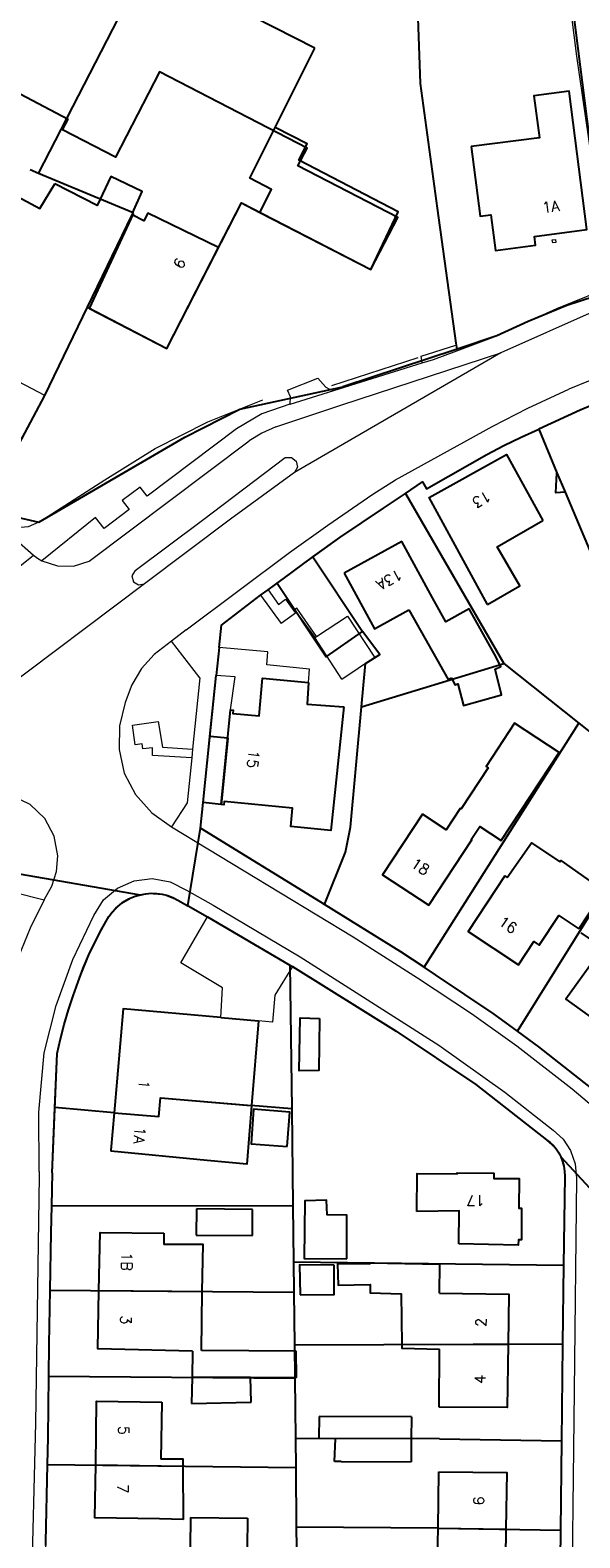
# Model space of a CAD drawing. Header units: metres. Extents: x 190798 to 192239, y 307689 to 310000.
# Tile 95 of 107: x 191903 to 191965, y 309582 to 309752. Entities that reach past the tile are written whole.
import ezdxf
from ezdxf.lldxf.tags import DXFTag

# ---------------------------------------------------------------- set-up
doc = ezdxf.new("R2010")
doc.units = ezdxf.units.M
for name, color, linetype in [('PH-BEST-BEBOUWING', 1, 'Continuous'), ('PH-BEST-HUISNUMMERS', 7, 'Continuous'), ('PH-BEST-KADASTRALE-GRENS', 150, 'KG-KADASTRAAL-SO')]:
    doc.layers.add(name, color=color, linetype=linetype)
doc.layers.add('PH-BEST-KANTVERHARDING', color=253, linetype='Continuous', lineweight=9)
doc.styles.add('ROMANS', font='romans.shx')
doc.styles.get("Standard").update_dxf_attribs({"font": 'arial.ttf'})
tags = doc.linetypes.add('KG-KADASTRAAL-SO', pattern='A,5.5,-2,["K",Standard,S=1.8,R=0,X=0,Y=-0.9],-2,5.5,-2,[5,NLCS.SHX,S=0.75,R=0,X=0,Y=0],-2', length=19).pattern_tags.tags
tags[6] = DXFTag(74, 10)

msp = doc.modelspace()

# ---------------------------------------------------------------- linework, layer by layer
at = {"layer": 'PH-BEST-BEBOUWING'}
for p, q in [((191924.31, 309640.41), (191928.56, 309640.03)), ((191928.56, 309640.03), (191927.79, 309630.49)), ((191912.29, 309629.64), (191911.92, 309625.42)), ((191922.77, 309624.27), (191911.91, 309625.31)), ((191921.6, 309618.84), (191921.56, 309615.84)), ((191927.91, 309618.76), (191921.6, 309618.84)), ((191927.91, 309615.8), (191927.91, 309618.76)), ((191917.92, 309616.08), (191917.9, 309614.82)), ((191921.56, 309615.84), (191927.91, 309615.8)), ((191948.96, 309609.31), (191949.01, 309612.55)), ((191910.58, 309609.61), (191922.24, 309609.5)), ((191922.13, 309602.86), (191922.24, 309609.5)), ((191921.15, 309602.77), (191921.09, 309599.82)), ((191932.82, 309602.79), (191922.13, 309602.86)), ((191944.71, 309603.53), (191956.71, 309603.58)), ((191948.92, 309596.47), (191948.98, 309603)), ((191921.09, 309599.82), (191921.03, 309596.87)), ((191927.68, 309599.82), (191921.09, 309599.82)), ((191927.73, 309597.01), (191927.68, 309599.82)), ((191917.68, 309597.02), (191917.55, 309590.6)), ((191921.03, 309596.87), (191927.73, 309597.01)), ((191935.42, 309595.42), (191935.37, 309592.92)), ((191945.8, 309595.39), (191935.42, 309595.42)), ((191945.8, 309595.39), (191945.79, 309592.89)), ((191937.26, 309592.91), (191935.37, 309592.92)), ((191937.14, 309590.32), (191937.26, 309592.91)), ((191945.79, 309592.89), (191945.77, 309590.3)), ((191937.89, 309590.33), (191937.14, 309590.32)), ((191937.89, 309590.33), (191945.77, 309590.3)), ((191910.22, 309589.95), (191920.08, 309589.83)), ((191920.11, 309583.81), (191920.08, 309589.83)), ((191948.8, 309582.83), (191948.9, 309589.17)), ((191920.11, 309583.81), (191917.42, 309583.86)), ((191920.92, 309584.01), (191920.86, 309580.69)), ((191920.92, 309584.01), (191927.32, 309583.95)), ((191927.32, 309583.95), (191927.28, 309580.63)), ((191948.69, 309576.35), (191948.8, 309582.83)), ((191948.8, 309582.83), (191956.46, 309582.7))]:
    msp.add_line(p, q, dxfattribs=at)
for points in [[(191924.31, 309640.41), (191913.3, 309641.37), (191912.29, 309629.64)], [(191935.46, 309640.27), (191935.37, 309634.42), (191933.17, 309634.39), (191933.25, 309640.37), (191935.46, 309640.27)], [(191912.29, 309629.64), (191917.34, 309629.22), (191917.52, 309631.35), (191927.79, 309630.49)], [(191927.79, 309630.49), (191927.26, 309623.84), (191922.77, 309624.27)], [(191931.8, 309625.85), (191932.1, 309629.72), (191928.02, 309630.07), (191927.74, 309626.16), (191931.8, 309625.85)], [(191946.42, 309618.54), (191946.46, 309622.82), (191950.96, 309622.78), (191950.96, 309622.89), (191955.08, 309622.84), (191955.08, 309622.24), (191957.93, 309622.24), (191957.9, 309618.88), (191958.22, 309618.89), (191958.2, 309615.34), (191957.86, 309615.33), (191957.85, 309614.74), (191951.14, 309614.86)], [(191938.53, 309613.18), (191938.52, 309618.12), (191936.29, 309618.16), (191936.25, 309619.79), (191933.79, 309619.74), (191933.72, 309613.22), (191938.53, 309613.18)], [(191951.14, 309614.86), (191951.2, 309618.6), (191946.42, 309618.54)], [(191910.58, 309609.61), (191910.71, 309616.16), (191917.92, 309616.08)], [(191922.24, 309609.5), (191922.32, 309614.79), (191917.9, 309614.82)], [(191937.11, 309612.49), (191933.2, 309612.5), (191933.25, 309609.14)], [(191933.25, 309609.14), (191937.1, 309609.15), (191937.11, 309612.49)], [(191941.12, 309612.58), (191937.48, 309612.64), (191937.54, 309610.2), (191941.14, 309610.28), (191941.16, 309609.35), (191944.65, 309609.24), (191944.71, 309603.53)], [(191949.01, 309612.55), (191941.12, 309612.7), (191941.12, 309612.58)], [(191921.15, 309602.77), (191910.45, 309603.04), (191910.58, 309609.61)], [(191948.96, 309609.31), (191956.79, 309609.21), (191956.71, 309603.58)], [(191927.68, 309599.82), (191932.85, 309599.83), (191932.82, 309602.79)], [(191944.71, 309603.53), (191944.71, 309603.12), (191948.98, 309603)], [(191956.71, 309603.58), (191956.61, 309596.42), (191948.92, 309596.47)], [(191910.22, 309589.95), (191910.33, 309597.14), (191917.68, 309597.02)], [(191920.08, 309589.83), (191920.07, 309590.61), (191917.55, 309590.6)], [(191917.42, 309583.86), (191910.12, 309584), (191910.22, 309589.95)], [(191948.9, 309589.17), (191956.54, 309589.11), (191956.46, 309582.7)], [(191956.46, 309582.7), (191956.38, 309576.3), (191948.69, 309576.35)]]:
    msp.add_lwpolyline(points, dxfattribs=at)
at = {"layer": 'PH-BEST-KADASTRALE-GRENS'}
for p, q in [((191903.79, 309735.54), (191916, 309759.3)), ((191934.91, 309749.68), (191916, 309759.3)), ((191963.3, 309759.66), (191968.06, 309722.2)), ((191930.46, 309740.73), (191934.91, 309749.68)), ((191898.71, 309746.08), (191907.12, 309741.67)), ((191903.79, 309735.54), (191902.83, 309735.94)), ((191909.3, 309720.46), (191914.33, 309730.87)), ((191909.54, 309720.34), (191914.48, 309730.99)), ((191914.38, 309731.05), (191914.48, 309730.99)), ((191950.95, 309715.75), (191938.06, 309711.5)), ((191960.18, 309706.7), (191962.2, 309701.79)), ((191962.2, 309701.79), (191963.13, 309699.62)), ((191945.12, 309699.47), (191956.23, 309680.31)), ((191963.13, 309699.62), (191967.44, 309689.35)), ((191901.37, 309696.78), (191903.81, 309696.22)), ((191944.73, 309694.04), (191938.21, 309690.48)), ((191948.18, 309687.72), (191944.73, 309694.04)), ((191934.7, 309692.32), (191940.29, 309683.89)), ((191929.65, 309688.59), (191930.67, 309689.35)), ((191928.79, 309687.99), (191929.65, 309688.59)), ((191955.17, 309681.37), (191952.31, 309686.45)), ((191924.13, 309682.11), (191923.8, 309678.96)), ((191940.19, 309675.4), (191956.23, 309680.31)), ((191956.23, 309680.31), (191964.66, 309673.59)), ((191923.1, 309672.08), (191923.8, 309678.96)), ((191934.2, 309678.15), (191934.22, 309678.15)), ((191947.23, 309646.06), (191964.66, 309673.59)), ((191964.66, 309673.59), (191974.49, 309665.74)), ((191922.34, 309664.62), (191923.1, 309672.04)), ((191923.1, 309672.04), (191923.1, 309672.08)), ((191925.1, 309671.89), (191923.1, 309672.08)), ((191925.1, 309671.89), (191924.37, 309664.41)), ((191957.74, 309638.86), (191974.49, 309665.74)), ((191922.05, 309661.74), (191922.34, 309664.62)), ((191924.37, 309664.41), (191922.34, 309664.62)), ((191920.62, 309652.99), (191922.05, 309661.74)), ((191897.96, 309657.22), (191915.24, 309654.24)), ((191956.34, 309656.35), (191956.58, 309656.16)), ((191919.49, 309653.63), (191920.62, 309652.99)), ((191920.62, 309652.99), (191920.66, 309652.97)), ((191932.11, 309646.3), (191932.31, 309630.1)), ((191932.11, 309646.3), (191932.39, 309646.14)), ((191924.31, 309640.41), (191928.56, 309640.03)), ((191928.56, 309640.03), (191927.79, 309630.49)), ((191905.62, 309630.26), (191905.87, 309636.35)), ((191905.32, 309622.88), (191905.62, 309630.26)), ((191912.29, 309629.64), (191905.62, 309630.26)), ((191912.29, 309629.64), (191911.92, 309625.42)), ((191932.31, 309630.1), (191927.71, 309630.49)), ((191932.31, 309630.1), (191932.44, 309619.19)), ((191911.92, 309625.42), (191911.91, 309625.31)), ((191922.77, 309624.27), (191911.91, 309625.31)), ((191962.63, 309624.7), (191977.07, 309609.06)), ((191905.32, 309622.88), (191905.24, 309619.16)), ((191963.1, 309622.5), (191962.95, 309612.48)), ((191905.24, 309619.16), (191932.44, 309619.19)), ((191932.44, 309619.19), (191932.52, 309612.86)), ((191917.92, 309616.08), (191917.9, 309614.82)), ((191932.52, 309612.86), (191932.56, 309609.41)), ((191932.52, 309612.86), (191962.95, 309612.48)), ((191948.96, 309609.31), (191949.01, 309612.55)), ((191962.95, 309612.48), (191962.83, 309603.6)), ((191905.06, 309609.66), (191932.56, 309609.41)), ((191922.13, 309602.86), (191922.24, 309609.5)), ((191932.56, 309609.41), (191932.62, 309603.48)), ((191921.15, 309602.77), (191921.09, 309599.82)), ((191932.82, 309602.79), (191922.13, 309602.86)), ((191932.62, 309603.48), (191962.83, 309603.6)), ((191932.62, 309603.48), (191932.66, 309599.72)), ((191948.92, 309596.47), (191948.98, 309603)), ((191904.9, 309599.95), (191932.66, 309599.72)), ((191932.66, 309599.72), (191932.73, 309592.92)), ((191917.68, 309597.02), (191917.55, 309590.6)), ((191932.73, 309592.92), (191932.76, 309589.67)), ((191948.96, 309592.88), (191932.73, 309592.92)), ((191948.96, 309592.88), (191962.71, 309592.66)), ((191962.71, 309592.66), (191962.61, 309582.6)), ((191904.76, 309590.01), (191932.76, 309589.67)), ((191920.11, 309583.81), (191920.08, 309589.83)), ((191932.76, 309589.67), (191932.82, 309582.94)), ((191948.8, 309582.83), (191948.9, 309589.17)), ((191920.11, 309583.81), (191917.42, 309583.86)), ((191932.82, 309582.94), (191932.84, 309580.66)), ((191948.8, 309582.83), (191932.82, 309582.94)), ((191948.69, 309576.35), (191948.8, 309582.83)), ((191948.8, 309582.83), (191962.61, 309582.6))]:
    msp.add_line(p, q, dxfattribs=at)
at = {"layer": 'PH-BEST-KADASTRALE-GRENS', "ltscale": 0.2, "flags": 128}
for points in [[(191950.95, 309715.75), (191950.86, 309716.4), (191948.75, 309731.65), (191946.81, 309745.7), (191946.19, 309763.69), (191945.52, 309783.12), (191945.49, 309784.04)], [(191941.22, 309724.71), (191944.26, 309730.59), (191933.02, 309736.4), (191934.06, 309738.4), (191917.42, 309746.99), (191912.45, 309737.39), (191906.5, 309740.46), (191907.12, 309741.67)], [(191952.55, 309738.58), (191953.56, 309730.73), (191954.77, 309730.89), (191955.28, 309726.87), (191959.8, 309727.45), (191959.68, 309728.42), (191965.57, 309729.21), (191963.58, 309744.81), (191959.61, 309744.31), (191960.22, 309739.57), (191952.55, 309738.58)], [(191928.72, 309731.16), (191930.05, 309733.75), (191927.61, 309735.01), (191930.46, 309740.73)], [(191928.72, 309731.16), (191941.22, 309724.71), (191944.32, 309731.22), (191933.1, 309737.03), (191934.05, 309738.9), (191930.46, 309740.73)], [(191899.11, 309737.46), (191897.89, 309734.81), (191903.94, 309731.6), (191905.6, 309734.38)], [(191914.33, 309730.87), (191914.44, 309731.1), (191903.79, 309735.54)], [(191911.91, 309735.19), (191910.38, 309731.94), (191905.6, 309734.38)], [(191914.38, 309731.05), (191915.45, 309733.52), (191911.91, 309735.19)], [(191909.54, 309720.34), (191918.23, 309715.83), (191926.66, 309732.23), (191941.22, 309724.71)], [(191924.07, 309727.19), (191926.66, 309732.23), (191928.72, 309731.16)], [(191924.07, 309727.19), (191916.08, 309731.05), (191915.66, 309730.21), (191914.33, 309730.87)], [(191909.3, 309720.46), (191918.23, 309715.83), (191924.07, 309727.19)], [(191968.06, 309722.2), (191963.3, 309720.66), (191958.96, 309718.87), (191955.43, 309717.23), (191950.95, 309715.75)], [(191898.33, 309698.96), (191904.49, 309710.51), (191909.3, 309720.46)], [(191903.81, 309696.22), (191913.43, 309701.84), (191920.26, 309705.82), (191926.45, 309708.96), (191938.06, 309711.5)], [(191972.55, 309712.06), (191972.5, 309712.04), (191964.82, 309708.85), (191960.18, 309706.7)], [(191952.39, 309702.78), (191954.29, 309703.86), (191956.22, 309704.88), (191958.18, 309705.82), (191960.18, 309706.7)], [(191945.12, 309699.47), (191947.07, 309700.78), (191947.51, 309700), (191952.39, 309702.78)], [(191954.38, 309686.97), (191947.79, 309699.03), (191956.52, 309703.86), (191960.6, 309696.41)], [(191963.13, 309699.62), (191962.08, 309699.54), (191962.2, 309701.79)], [(191934.7, 309692.32), (191937.73, 309694.51), (191942.64, 309697.81), (191945.12, 309699.47)], [(191954.38, 309686.97), (191958.01, 309689.06), (191955.48, 309693.47), (191960.6, 309696.41)], [(191930.67, 309689.35), (191931.34, 309689.85), (191933.68, 309691.58), (191934.7, 309692.32)], [(191938.21, 309690.48), (191941.64, 309684.21), (191945.53, 309686.34)], [(191930.67, 309689.35), (191936.2, 309681.05), (191940.29, 309683.89)], [(191924.13, 309682.11), (191924.39, 309684.61), (191928.79, 309687.99)], [(191952.31, 309686.45), (191949.67, 309685), (191948.18, 309687.72)], [(191945.53, 309686.34), (191949.95, 309678.49), (191950.31, 309678.69)], [(191940.19, 309675.4), (191940.61, 309680.3), (191942.23, 309681.3), (191940.29, 309683.89)], [(191950.31, 309678.69), (191950.71, 309677.91), (191951.04, 309678), (191951.69, 309675.57), (191955.97, 309676.76), (191955.23, 309679.65), (191955.88, 309679.95), (191955.17, 309681.37)], [(191925.42, 309675.09), (191925.71, 309675.05), (191925.68, 309674.67), (191928.63, 309674.39), (191929.02, 309678.65), (191934.2, 309678.15)], [(191934.22, 309678.15), (191934.04, 309675.73), (191938.18, 309675.42)], [(191938.18, 309675.42), (191936.74, 309661.48), (191932.22, 309661.92), (191932.42, 309664.01), (191924.7, 309664.73), (191924.67, 309664.38), (191924.37, 309664.41), (191925.42, 309675.09)], [(191936.02, 309653.12), (191938.36, 309659.03), (191938.92, 309661.85), (191940.19, 309675.4)], [(191947.77, 309653.06), (191952.62, 309660.42), (191952.53, 309660.47), (191953.5, 309661.93), (191955.9, 309660.35), (191962.44, 309670.27), (191957.43, 309673.57), (191954.21, 309668.68), (191954.46, 309668.52), (191951.42, 309663.9), (191951.31, 309663.97), (191949.72, 309661.56), (191947.06, 309663.32)], [(191947.06, 309663.32), (191942.56, 309656.49), (191947.77, 309653.06)], [(191936.02, 309653.12), (191935.6, 309653.38), (191922.05, 309661.74)], [(191956.58, 309656.16), (191959.32, 309660.1), (191962.52, 309657.93)], [(191962.52, 309657.93), (191962.65, 309658.09), (191967.48, 309654.68), (191964.68, 309650.38)], [(191956.34, 309656.35), (191952.19, 309650.1), (191957.87, 309646.33), (191959.61, 309648.95), (191960.2, 309648.56), (191962.41, 309651.89), (191964.68, 309650.38)], [(191911.72, 309651.78), (191912.08, 309652.27), (191912.48, 309652.71), (191912.93, 309653.11), (191913.41, 309653.46), (191913.93, 309653.76), (191914.48, 309654)], [(191914.48, 309654), (191914.85, 309654.13), (191915.24, 309654.24)], [(191915.24, 309654.24), (191915.86, 309654.35), (191916.48, 309654.4), (191917.11, 309654.38), (191917.73, 309654.29), (191918.34, 309654.13), (191918.93, 309653.91), (191919.49, 309653.63)], [(191920.66, 309652.97), (191922.81, 309651.75), (191932.11, 309646.3)], [(191947.23, 309646.06), (191944.6, 309647.78), (191936.02, 309653.12)], [(191908.25, 309644.41), (191908.82, 309645.94), (191909.45, 309647.45), (191910.15, 309648.92), (191910.9, 309650.37), (191911.72, 309651.78)], [(191964.88, 309649.94), (191967.39, 309648.26), (191963.22, 309642.46), (191969.53, 309637.93), (191973.89, 309643.98)], [(191932.39, 309646.14), (191944.08, 309638.84), (191953.05, 309632.83), (191961.04, 309626.61)], [(191957.74, 309638.86), (191955.14, 309640.75), (191948.53, 309645.2), (191947.23, 309646.06)], [(191905.87, 309636.35), (191906.24, 309637.99), (191906.66, 309639.62), (191907.14, 309641.24), (191907.67, 309642.83), (191908.25, 309644.41)], [(191924.31, 309640.41), (191913.3, 309641.37), (191912.29, 309629.64)], [(191968.11, 309630.84), (191965.27, 309633.06), (191960.18, 309637.1), (191957.74, 309638.86)], [(191912.29, 309629.64), (191917.34, 309629.22), (191917.52, 309631.35), (191927.71, 309630.49)], [(191927.79, 309630.49), (191927.26, 309623.84), (191922.77, 309624.27)], [(191961.04, 309626.61), (191961.44, 309626.3), (191961.8, 309625.95), (191962.12, 309625.57), (191962.4, 309625.15), (191962.63, 309624.7)], [(191962.63, 309624.7), (191962.84, 309624.17), (191962.99, 309623.63), (191963.07, 309623.07), (191963.1, 309622.5)], [(191946.42, 309618.54), (191946.46, 309622.82), (191950.96, 309622.78), (191950.96, 309622.89), (191955.08, 309622.84), (191955.08, 309622.24), (191957.93, 309622.24), (191957.9, 309618.88), (191958.22, 309618.89), (191958.2, 309615.34), (191957.86, 309615.33), (191957.85, 309614.74), (191951.14, 309614.86)], [(191905.24, 309619.16), (191905.17, 309616.11), (191905.06, 309609.66)], [(191951.14, 309614.86), (191951.2, 309618.6), (191946.42, 309618.54)], [(191910.58, 309609.61), (191910.71, 309616.16), (191917.92, 309616.08)], [(191922.24, 309609.5), (191922.32, 309614.79), (191917.9, 309614.82)], [(191941.12, 309612.58), (191937.48, 309612.64), (191937.54, 309610.2), (191941.14, 309610.28), (191941.16, 309609.35), (191944.65, 309609.24), (191944.71, 309603.53)], [(191949.01, 309612.55), (191941.12, 309612.7), (191941.12, 309612.58)], [(191905.06, 309609.66), (191904.95, 309603.55), (191904.9, 309599.95)], [(191921.15, 309602.77), (191910.45, 309603.04), (191910.58, 309609.61)], [(191948.96, 309609.31), (191956.79, 309609.21), (191956.71, 309603.58)], [(191927.68, 309599.82), (191932.85, 309599.83), (191932.82, 309602.79)], [(191944.71, 309603.53), (191944.71, 309603.12), (191948.98, 309603)], [(191956.71, 309603.58), (191956.61, 309596.42), (191948.92, 309596.47)], [(191962.83, 309603.6), (191962.83, 309603.49), (191962.71, 309592.66)], [(191904.9, 309599.95), (191904.82, 309593.05), (191904.76, 309590.01)], [(191910.22, 309589.95), (191910.33, 309597.14), (191917.68, 309597.02)], [(191920.08, 309589.83), (191920.07, 309590.61), (191917.55, 309590.6)], [(191904.76, 309590.01), (191904.56, 309581.27), (191904.55, 309580.86)], [(191917.42, 309583.86), (191910.12, 309584), (191910.22, 309589.95)], [(191948.9, 309589.17), (191956.54, 309589.11), (191956.46, 309582.7)], [(191956.46, 309582.7), (191956.38, 309576.3), (191948.69, 309576.35)], [(191962.61, 309582.6), (191962.54, 309575.96), (191962.49, 309572.41)]]:
    msp.add_lwpolyline(points, dxfattribs=at)
at = {"layer": 'PH-BEST-KANTVERHARDING', "color": 8}
for p, q in [((191898.71, 309746.08), (191907.12, 309741.67)), ((191909.54, 309720.34), (191914.48, 309730.99)), ((191914.38, 309731.05), (191914.48, 309730.99)), ((191946.89, 309714.96), (191950.82, 309716.2)), ((191950.82, 309716.2), (191950.92, 309715.56)), ((191950.92, 309715.56), (191955.43, 309717.23)), ((191955.89, 309715.33), (191932.61, 309701.82)), ((191936.85, 309711.64), (191946.58, 309714.79)), ((191937.07, 309711.09), (191947.02, 309714.19)), ((191947.02, 309714.19), (191946.89, 309714.96)), ((191931.84, 309711.1), (191935.26, 309712.48)), ((191935.26, 309712.48), (191936.16, 309711.46)), ((191932.14, 309709.55), (191937.07, 309711.09)), ((191932.1, 309709.54), (191932.14, 309709.55)), ((191909.49, 309691.85), (191927.51, 309705.39)), ((191903.81, 309696.22), (191911.27, 309701.02)), ((191944.73, 309694.04), (191938.21, 309690.48)), ((191948.18, 309687.72), (191944.73, 309694.04)), ((191899.14, 309689.3), (191903.2, 309692.53)), ((191915.72, 309689.3), (191896.8, 309675.04)), ((191955.17, 309681.37), (191952.31, 309686.45)), ((191920.42, 309684.09), (191918.76, 309682.8)), ((191918.76, 309682.8), (191916.83, 309681.31)), ((191921.97, 309678.68), (191918.76, 309682.8)), ((191934.91, 309683.22), (191935.12, 309683.36)), ((191937.98, 309678.53), (191934.91, 309683.22)), ((191937.98, 309678.53), (191941.64, 309681)), ((191921.97, 309678.68), (191921.14, 309670.66)), ((191934.2, 309678.15), (191934.22, 309678.15)), ((191921.14, 309670.66), (191921.04, 309669.66)), ((191956.34, 309656.35), (191956.58, 309656.16)), ((191919.49, 309653.63), (191922.81, 309651.75)), ((191919.8, 309646.55), (191922.81, 309651.75)), ((191922.81, 309651.75), (191932.39, 309646.14)), ((191932.39, 309646.14), (191930.42, 309642.91)), ((191905.87, 309636.35), (191905.32, 309622.88)), ((191911.92, 309625.42), (191911.91, 309625.31))]:
    msp.add_line(p, q, dxfattribs=at)
for points in [[(191966.82, 309732.46), (191964.46, 309748.76), (191960.06, 309783.43)], [(191941.22, 309724.71), (191944.26, 309730.59), (191933.02, 309736.4), (191934.06, 309738.4), (191917.42, 309746.99), (191912.45, 309737.39), (191906.5, 309740.46), (191907.12, 309741.67)], [(191952.55, 309738.58), (191953.56, 309730.73), (191954.77, 309730.89), (191955.28, 309726.87), (191959.8, 309727.45), (191959.68, 309728.42), (191965.57, 309729.21), (191963.58, 309744.81), (191959.61, 309744.31), (191960.22, 309739.57), (191952.55, 309738.58)], [(191899.11, 309737.46), (191897.89, 309734.81), (191903.94, 309731.6), (191905.6, 309734.38)], [(191911.91, 309735.19), (191910.38, 309731.94), (191905.6, 309734.38)], [(191914.38, 309731.05), (191915.45, 309733.52), (191911.91, 309735.19)], [(191909.54, 309720.34), (191918.23, 309715.83), (191926.66, 309732.23), (191941.22, 309724.71)], [(192000, 309729.87), (191988.64, 309727.33), (191977.46, 309724.05), (191966.53, 309720.05), (191955.89, 309715.33)], [(191962.09, 309727.75), (191961.73, 309727.71), (191961.68, 309728.07), (191962.05, 309728.11), (191962.09, 309727.75)], [(191969.02, 309723.07), (191962.16, 309720.3), (191955.43, 309717.23)], [(192000, 309722.67), (191990.66, 309720.57), (191981.45, 309717.96), (191972.4, 309714.84), (191963.54, 309711.23)], [(191991.38, 309719.28), (191987.79, 309718.51), (191988.03, 309717.42), (191987.1, 309716.99), (191977.83, 309713.93), (191972.5, 309712.04), (191964.82, 309708.85), (191960.23, 309706.72)], [(191930.52, 309706.99), (191937.85, 309709.42), (191955.89, 309715.33)], [(191947.02, 309714.19), (191948.3, 309714.59), (191950.92, 309715.56)], [(191898.33, 309700.26), (191898.75, 309700.03), (191904.49, 309710.51), (191900.04, 309712.85), (191894.37, 309702.49)], [(191920.42, 309684.09), (191932.07, 309692.81), (191936.38, 309695.91), (191941.46, 309699.39), (191944.02, 309700.99), (191954.96, 309707.06), (191958.93, 309709.1), (191963.54, 309711.23)], [(191932.14, 309709.55), (191932.19, 309710.36), (191931.84, 309711.1)], [(191936.16, 309711.46), (191936.58, 309711.21), (191937.07, 309711.09)], [(191911.27, 309701.02), (191916.93, 309704.52), (191922.87, 309707.53), (191929.04, 309710.03)], [(191932.1, 309709.54), (191928.96, 309708.44), (191926.09, 309706.74)], [(191926.09, 309706.74), (191916.02, 309699.17), (191915.24, 309700.17), (191913.21, 309698.67), (191914, 309697.67), (191911.16, 309695.53), (191910.2, 309696.76), (191904.16, 309691.89)], [(191930.52, 309706.99), (191928.96, 309706.28), (191927.51, 309705.39)], [(191952.39, 309702.78), (191956.24, 309704.89), (191960.23, 309706.72)], [(191914.67, 309690.77), (191922.25, 309696.46), (191931.58, 309703.51)], [(191929.65, 309688.59), (191933.68, 309691.58), (191937.73, 309694.51), (191942.64, 309697.81), (191947.07, 309700.78), (191947.51, 309700), (191952.39, 309702.78)], [(191931.58, 309703.51), (191932.28, 309703.54), (191932.83, 309703.11), (191932.96, 309702.43), (191932.61, 309701.82)], [(191954.38, 309686.97), (191947.79, 309699.03), (191956.52, 309703.86), (191960.6, 309696.41)], [(191932.61, 309701.82), (191925.43, 309696.59), (191915.72, 309689.3)], [(191903.81, 309696.22), (191902.62, 309695.69), (191901.33, 309695.61), (191900.08, 309696), (191899.06, 309696.8)], [(191954.38, 309686.97), (191958.01, 309689.06), (191955.48, 309693.47), (191960.6, 309696.41)], [(191901.17, 309694.66), (191900.98, 309694.46), (191903.2, 309692.53)], [(191903.2, 309692.53), (191903.66, 309692.18), (191904.16, 309691.89)], [(191904.16, 309691.89), (191905.9, 309691.3), (191907.74, 309691.29), (191909.49, 309691.85)], [(191914.67, 309690.77), (191914.31, 309690.19), (191914.47, 309689.52), (191915.05, 309689.16), (191915.72, 309689.3)], [(191938.21, 309690.48), (191941.64, 309684.21), (191945.53, 309686.34)], [(191934.2, 309678.15), (191934.33, 309679.68), (191929.51, 309680.15), (191929.64, 309681.61), (191924.13, 309682.11), (191924.39, 309684.61), (191928.79, 309687.99), (191931.12, 309684.8)], [(191929.65, 309688.59), (191930.81, 309686.96), (191931.62, 309687.54), (191932.73, 309685.97), (191931.12, 309684.8)], [(191952.31, 309686.45), (191949.67, 309685), (191948.18, 309687.72)], [(191935.12, 309683.36), (191932.88, 309686.53), (191932.64, 309686.34), (191934.91, 309683.22)], [(191935.12, 309683.36), (191938.6, 309685.65), (191941.64, 309681)], [(191945.53, 309686.34), (191949.95, 309678.49), (191950.31, 309678.69)], [(191916.83, 309681.31), (191915.4, 309679.72), (191914.29, 309677.9), (191913.54, 309675.9)], [(191950.31, 309678.69), (191950.71, 309677.91), (191951.04, 309678), (191951.69, 309675.57), (191955.97, 309676.76), (191955.23, 309679.65), (191955.88, 309679.95), (191955.17, 309681.37)], [(191925.42, 309675.09), (191925.94, 309678.78), (191923.8, 309678.96), (191922.05, 309661.74), (191935.6, 309653.38), (191944.6, 309647.78), (191948.53, 309645.2), (191955.14, 309640.75), (191960.18, 309637.1), (191965.27, 309633.06), (191968.11, 309630.84), (191972.25, 309627.3)], [(191925.42, 309675.09), (191925.71, 309675.05), (191925.68, 309674.67), (191928.63, 309674.39), (191929.02, 309678.65), (191934.2, 309678.15)], [(191934.22, 309678.15), (191934.04, 309675.73), (191938.18, 309675.42)], [(191913.54, 309675.9), (191912.91, 309673.28), (191912.85, 309670.59)], [(191938.18, 309675.42), (191936.74, 309661.48), (191932.22, 309661.92), (191932.42, 309664.01), (191924.7, 309664.73), (191924.67, 309664.38), (191924.37, 309664.41), (191925.42, 309675.09)], [(191921.04, 309669.66), (191916.61, 309669.93), (191916.64, 309670.8), (191915.52, 309670.68), (191915.46, 309671.24), (191914.66, 309671.15), (191914.38, 309673.33), (191917.26, 309673.76), (191917.74, 309670.87), (191921.14, 309670.66)], [(191947.77, 309653.06), (191952.62, 309660.42), (191952.53, 309660.47), (191953.5, 309661.93), (191955.9, 309660.35), (191962.44, 309670.27), (191957.43, 309673.57), (191954.21, 309668.68), (191954.46, 309668.52), (191951.42, 309663.9), (191951.31, 309663.97), (191949.72, 309661.56), (191947.06, 309663.32)], [(191912.85, 309670.59), (191913.42, 309667.92), (191914.71, 309665.52)], [(191921.04, 309669.66), (191920.52, 309664.61), (191918.78, 309661.87)], [(191902.85, 309664.4), (191900.72, 309665.43), (191898.37, 309665.77), (191896.04, 309665.38)], [(191914.71, 309665.52), (191916.55, 309663.47), (191918.78, 309661.87)], [(191905.97, 309658.6), (191905.56, 309660.83), (191904.48, 309662.83), (191902.85, 309664.4)], [(191947.06, 309663.32), (191942.56, 309656.49), (191947.77, 309653.06)], [(191918.78, 309661.87), (191939.24, 309649.47), (191946.49, 309644.87), (191952.58, 309640.83), (191957.69, 309637.21), (191963.92, 309632.36), (191972.61, 309625.02), (191974.91, 309623.03), (191986.45, 309612.32), (192001.15, 309597.35)], [(191956.58, 309656.16), (191959.32, 309660.1), (191962.52, 309657.93)], [(191888.97, 309658.67), (191890.69, 309657.1), (191904.4, 309653.65)], [(191904.4, 309653.65), (191905.27, 309655.18), (191905.8, 309656.85), (191905.97, 309658.6)], [(191962.52, 309657.93), (191962.65, 309658.09), (191967.48, 309654.68), (191964.68, 309650.38)], [(191956.34, 309656.35), (191952.19, 309650.1), (191957.87, 309646.33), (191959.61, 309648.95), (191960.2, 309648.56), (191962.41, 309651.89), (191964.68, 309650.38)], [(191910.02, 309651.91), (191911.12, 309653.64), (191912.68, 309654.98), (191914.56, 309655.81), (191916.6, 309656.05), (191918.62, 309655.68), (191920.45, 309654.75)], [(191920.45, 309654.75), (191923.46, 309653.05), (191933.27, 309647.23), (191948.89, 309637.29), (191956.34, 309631.97), (191961.76, 309627.68)], [(191904.4, 309653.65), (191902.82, 309650.47), (191901.49, 309647.16)], [(191911.72, 309651.78), (191912.9, 309653.08), (191914.4, 309653.97), (191916.11, 309654.38), (191917.85, 309654.26), (191919.49, 309653.63)], [(191904.43, 309636.41), (191905.78, 309641.75), (191907.65, 309646.93), (191910.02, 309651.91)], [(191908.25, 309644.41), (191909.79, 309648.19), (191911.72, 309651.78)], [(191964.88, 309649.94), (191967.39, 309648.26), (191963.22, 309642.46), (191969.53, 309637.93), (191973.89, 309643.98)], [(191924.31, 309640.41), (191924.52, 309643.74), (191919.8, 309646.55)], [(191932.39, 309646.14), (191944.08, 309638.84), (191953.05, 309632.83), (191961.04, 309626.61)], [(191905.87, 309636.35), (191906.89, 309640.43), (191908.25, 309644.41)], [(191930.42, 309642.91), (191930.14, 309639.88), (191928.56, 309640.03)], [(191903.86, 309623.02), (191903.82, 309629.73), (191904.43, 309636.41)], [(191961.76, 309627.68), (191962.89, 309626.66), (191963.74, 309625.4)], [(191961.04, 309626.61), (191961.96, 309625.76), (191962.63, 309624.7)], [(191962.63, 309624.7), (191962.99, 309623.63), (191963.1, 309622.5)], [(191963.74, 309625.4), (191964.27, 309623.88), (191964.4, 309622.28)], [(191903.86, 309623.02), (191903.87, 309622.49), (191903.44, 309594.65), (191902.95, 309575.19), (191902, 309520.04), (191901.98, 309514.16), (191901.67, 309498.85)], [(191905.32, 309622.88), (191905.17, 309616.11), (191904.95, 309603.55), (191904.82, 309593.05), (191904.56, 309581.27), (191904.43, 309571.95), (191904.29, 309566.74), (191904.12, 309554.53), (191904.02, 309550.84), (191903.92, 309542.29), (191903.82, 309536.58), (191903.63, 309523.03), (191903.52, 309519.76), (191903.44, 309514.54), (191903.24, 309508.08), (191903.18, 309498.36)], [(191963.1, 309622.5), (191962.83, 309603.49), (191962.54, 309575.96), (191962.08, 309542.12), (191961.77, 309521.9), (191961.68, 309516.91), (191961.72, 309512.61)], [(191964.4, 309622.28), (191964.16, 309598.3), (191963.82, 309569.07), (191963.61, 309549.74), (191963.12, 309513.05), (191962.7, 309490.69)]]:
    msp.add_lwpolyline(points, dxfattribs=at)

# ---------------------------------------------------------------- texts
at = {"layer": 'PH-BEST-HUISNUMMERS', "style": 'ROMANS'}
for s, rotation, p in [('1A', 7.5871, (191960.61, 309731.07)), ('6', 62.7941, (191919.97, 309724.67)), ('13', 209.0268, (191954.32, 309699.81)), ('13A', 208.615, (191944.34, 309690.98)), ('15', 264.3749, (191927.49, 309670.59)), ('18', 326.6278, (191945.62, 309657.47)), ('16', 326.4212, (191955.49, 309650.91)), ('1', 265.065, (191915.12, 309633.39)), ('1A', 265.065, (191914.66, 309628.11)), ('17', 179.4271, (191954.09, 309620.35)), ('1B', 268.9115, (191913.16, 309613.93)), ('3', 268.9115, (191913.03, 309606.83)), ('2', 89.1979, (191954.24, 309605.5)), ('4', 89.1979, (191954.15, 309599.1)), ('5', 269.0833, (191912.79, 309594.36)), ('7', 269.0833, (191912.68, 309587.79)), ('6', 89.2552, (191953.99, 309585.38))]:
    msp.add_text(s, height=1.2, rotation=rotation, dxfattribs=at).set_placement(p)

doc.saveas('drawing.dxf')
